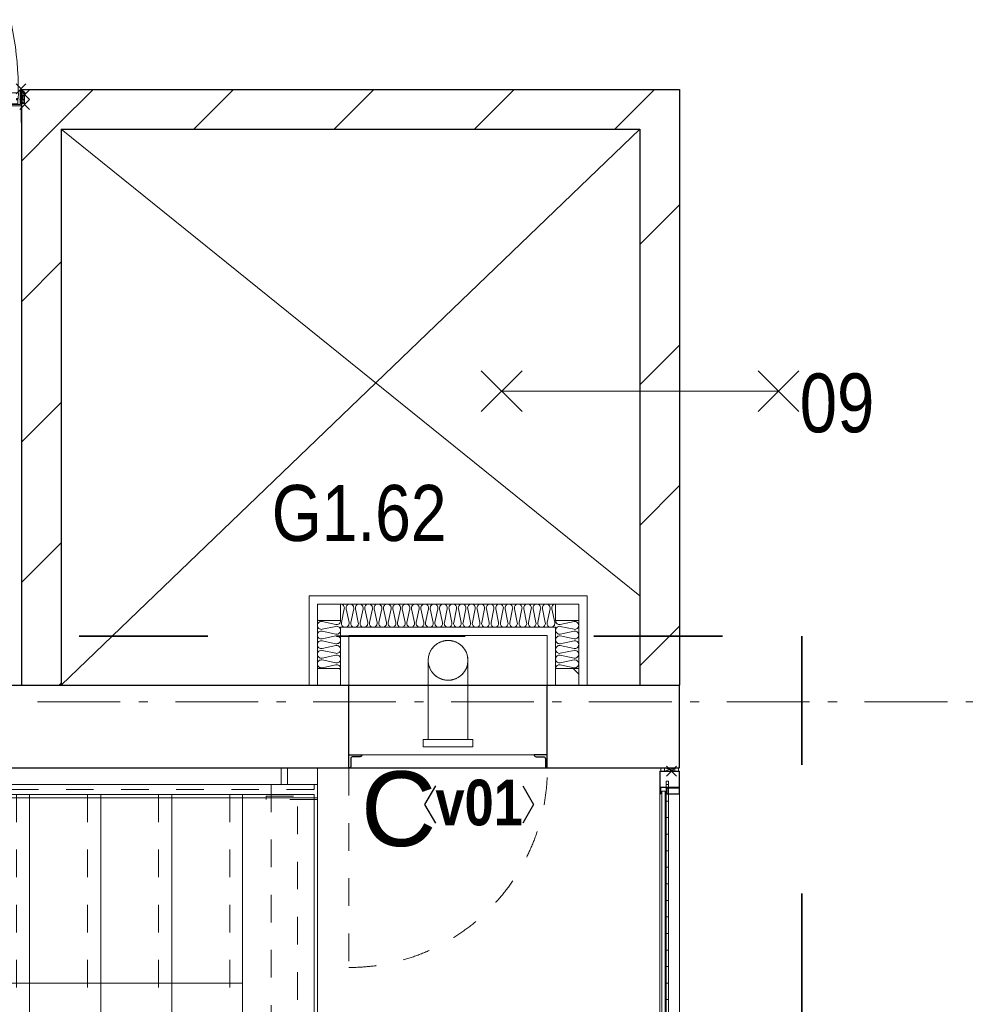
# Model space of a CAD drawing. Header units: millimetres. Extents: x 293454 to 524618, y 211738 to 307297.
# Tile 150 of 152: x 502523 to 505381, y 289379 to 292354. Entities that reach past the tile are written whole.
import ezdxf
from ezdxf.enums import TextEntityAlignment as Align

# ---------------------------------------------------------------- set-up
doc = ezdxf.new("R2010")
doc.units = ezdxf.units.MM
doc.header["$LTSCALE"] = 400
doc.header["$PDMODE"] = 3
doc.header["$PDSIZE"] = 15
for name, pattern in [('STYLE_01', [0.416641, 0.208282, -0.208359]), ('STYLE_02', [0.694427, 0.486069, -0.208359]), ('STYLE_06', [1.041641, 0.625, -0.208282, 0.069427, -0.138931]), ('STYLE_22', [1.944444, 0.972222, -0.972222])]:
    doc.linetypes.add(name, pattern=pattern)
for name, color, linetype, lineweight in [('BA-blusmiddelen', 7, 'Continuous', 15), ('BA-Brandveiligheid', 7, 'Continuous', 15), ('Fragmentaanduiding', 1, 'STYLE_22', 35), ('Kozijnmerken', 43, 'Continuous', 9), ('leuning', 43, 'Continuous', 5), ('Lijn-afbreek', 140, 'STYLE_06', 15), ('mat-afdichting', 9, 'Continuous', 5), ('mat-aluminium', 140, 'Continuous', 15), ('mat-beton (ihwg)', 5, 'Continuous', 25), ('mat-glas-vert', 5, 'Continuous', 15), ('mat-isolatie', 140, 'Continuous', 15), ('mat-kalkzandsteen', 5, 'Continuous', 25), ('MAT-kit', 140, 'Continuous', 5), ('mat-kunststof', 43, 'Continuous', 9), ('mat-multiplex-hor', 140, 'Continuous', 15), ('mat-scheidingswand-horizontaal', 5, 'Continuous', 25), ('mat-spuitwerk_marmo', 43, 'STYLE_02', 20), ('mat-staal', 5, 'Continuous', 25), ('None', 7, 'Continuous', 9), ('Ruimtenummers', 5, 'Continuous', 25)]:
    doc.layers.add(name, color=color, linetype=linetype, lineweight=lineweight)
doc.styles.add('Arial', font='arial.ttf', dxfattribs={"height": 211.666667})
doc.styles.add('Arial Narrow', font='ARIALN.TTF', dxfattribs={"height": 222.25})
doc.styles.add('Arial Narrow (bold)', font='ARIALNB.TTF', dxfattribs={"height": 172.861111})

# ---------------------------------------------------------------- blocks, each defined once
blk = doc.blocks.new('*U315')
at = {"layer": 'Lijn-afbreek', "color": 140, "linetype": 'STYLE_01', "lineweight": 15}
blk.add_line((40471.1, 34970), (40471.1, 33880), dxfattribs=at)
at = {"layer": 'Lijn-afbreek', "color": 140, "linetype": 'Continuous', "lineweight": 15}
for p, q in [((40511.1, 34970), (40511.1, 33880)), ((40751.1, 34970), (40511.1, 34970)), ((40751.1, 33880), (40511.1, 33880))]:
    blk.add_line(p, q, dxfattribs=at)
blk = doc.blocks.new('*U316')
at = {"layer": 'Lijn-afbreek', "color": 140, "linetype": 'STYLE_01', "lineweight": 15}
blk.add_line((40686.1, 34970), (40686.1, 33880), dxfattribs=at)
at = {"layer": 'Lijn-afbreek', "color": 140, "linetype": 'Continuous', "lineweight": 15}
for p, q in [((40726.1, 34970), (40726.1, 33880)), ((40966.1, 34970), (40726.1, 34970)), ((40966.1, 33880), (40726.1, 33880))]:
    blk.add_line(p, q, dxfattribs=at)
blk = doc.blocks.new('*U317')
at = {"layer": 'Lijn-afbreek', "color": 140, "linetype": 'STYLE_01', "lineweight": 15}
blk.add_line((40901.1, 34970), (40901.1, 33880), dxfattribs=at)
at = {"layer": 'Lijn-afbreek', "color": 140, "linetype": 'Continuous', "lineweight": 15}
for p, q in [((40941.1, 34970), (40941.1, 33880)), ((41181.1, 34970), (40941.1, 34970)), ((41181.1, 33880), (40941.1, 33880))]:
    blk.add_line(p, q, dxfattribs=at)
blk = doc.blocks.new('*U318')
at = {"layer": 'Lijn-afbreek', "color": 43, "linetype": 'STYLE_01', "lineweight": 9}
blk.add_line((41331.1, 34970), (41331.1, 33880), dxfattribs=at)
at = {"layer": 'Lijn-afbreek', "color": 43, "linetype": 'Continuous', "lineweight": 9}
for p, q in [((41586.1, 34970), (41345.7, 34970)), ((41370, 34970), (41370, 33880)), ((41586.1, 34970), (41586.1, 33880)), ((41586.1, 33880), (41345.7, 33880))]:
    blk.add_line(p, q, dxfattribs=at)
blk = doc.blocks.new('*U322')
at = {"layer": 'Lijn-afbreek', "color": 140, "linetype": 'STYLE_01', "lineweight": 15}
blk.add_line((41116.1, 34970), (41116.1, 33880), dxfattribs=at)
at = {"layer": 'Lijn-afbreek', "color": 140, "linetype": 'Continuous', "lineweight": 15}
for p, q in [((41156.1, 34970), (41156.1, 33880)), ((41396.1, 34970), (41156.1, 34970)), ((41396.1, 33880), (41156.1, 33880))]:
    blk.add_line(p, q, dxfattribs=at)
blk = doc.blocks.new('*U324')
at = {"layer": 'None', "color": 7}
for name in ['*U315', '*U316', '*U317', '*U322', '*U318']:
    blk.add_blockref(name, (0, 0), dxfattribs=at)
blk = doc.blocks.new('*U327')
at = {"layer": 'leuning', "color": 140, "linetype": 'Continuous', "lineweight": 15}
for points in [[(41486.1, 35050), (41486.1, 35000), (41506.1, 35000), (41506.1, 35050)], [(38526.1, 35000), (41596.1, 35000), (41596.1, 34960), (38526.1, 34960)]]:
    blk.add_lwpolyline(points, close=True, dxfattribs=at)
blk = doc.blocks.new('*U329')
at = {"layer": 'Lijn-afbreek', "color": 8, "linetype": 'Continuous', "lineweight": 5}
for q in [(38791.1, 34400), (39722.9, 34400)]:
    blk.add_line((41371.1, 34400), q, dxfattribs=at)
at = {"layer": 'Lijn-afbreek', "color": 43, "linetype": 'STYLE_01', "lineweight": 9}
for points in [[(38536.1, 35000), (41586.1, 35000), (41586.1, 34985), (38536.1, 34985)], [(41456.1, 35000), (41456.1, 33850), (41536.1, 33850), (41536.1, 35000)]]:
    blk.add_lwpolyline(points, close=True, dxfattribs=at)
at = {"layer": 'None', "color": 43, "linetype": 'Continuous', "lineweight": 9}
blk.add_line((41596.1, 33550), (41596.1, 35050), dxfattribs=at)
at = {"layer": 'None', "color": 43, "linetype": 'STYLE_01', "lineweight": 9}
blk.add_lwpolyline([(41440.9, 34955), (41440.9, 34965), (41596.1, 34965), (41596.1, 34955)], close=True, dxfattribs=at)
at = {"layer": 'leuning', "color": 7}
blk.add_blockref('*U327', (0, 0), dxfattribs=at)
at = {"layer": 'None', "color": 7}
blk.add_blockref('*U324', (0, 0), dxfattribs=at)
blk = doc.blocks.new('*X536')
at = {"layer": 'None', "lineweight": 5}
for p, q in [((42657.68, 35000), (42650.18, 35000)), ((42657.68, 34950), (42650.18, 34950)), ((42657.68, 34900), (42650.18, 34900)), ((42657.68, 34850), (42650.18, 34850)), ((42657.68, 34800), (42650.18, 34800)), ((42657.68, 34750), (42650.18, 34750)), ((42657.68, 34700), (42650.18, 34700)), ((42657.68, 34650), (42650.18, 34650)), ((42657.68, 34600), (42650.18, 34600)), ((42657.68, 34550), (42650.18, 34550)), ((42657.68, 34500), (42650.18, 34500)), ((42657.68, 34450), (42650.18, 34450)), ((42657.68, 34400), (42650.18, 34400)), ((42657.68, 34350), (42650.18, 34350)), ((42657.68, 34300), (42650.18, 34300)), ((42657.68, 34250), (42650.18, 34250)), ((42657.68, 34200), (42650.18, 34200)), ((42657.68, 34150), (42650.18, 34150)), ((42657.68, 34100), (42650.18, 34100)), ((42657.68, 34050), (42650.18, 34050)), ((42657.68, 34000), (42650.18, 34000)), ((42657.68, 33950), (42650.18, 33950)), ((42657.68, 33900), (42650.18, 33900)), ((42657.68, 33850), (42650.18, 33850)), ((42657.68, 33800), (42650.18, 33800)), ((42657.68, 33750), (42650.18, 33750)), ((42657.68, 33700), (42650.18, 33700)), ((42657.68, 33650), (42650.18, 33650)), ((42657.68, 33600), (42650.18, 33600)), ((42657.68, 33550), (42650.18, 33550)), ((42657.68, 33500), (42650.18, 33500)), ((42657.68, 33450), (42650.18, 33450))]:
    blk.add_line(p, q, dxfattribs=at)
blk = doc.blocks.new('*U537')
at = {"layer": 'mat-kunststof', "lineweight": 9}
blk.add_lwpolyline([(42676.2, 35050.3), (42676.2, 35040.3), (42645.6, 35040.3), (42645.6, 35050.3)], close=True, dxfattribs=at)
at = {"layer": 'None', "lineweight": 9}
blk.add_lwpolyline([(42676.2, 35050.3), (42645.6, 35040.3), (42645.6, 35050.3), (42676.2, 35040.3)], dxfattribs=at)
blk = doc.blocks.new('*U538')
at = {"layer": 'MAT-kit', "color": 9, "linetype": 'Continuous', "lineweight": 5}
for points in [[(42633.4, 35050.3), (42635.3, 35045), (42633.4, 35040.3), (42639.5, 35040.3), (42645.6, 35040.3), (42645.6, 35045.3), (42645.6, 35050.3), (42639.5, 35050.3), (42633.4, 35050.3)], [(42688.4, 35050.3), (42686.5, 35045), (42688.4, 35040.3), (42682.3, 35040.3), (42676.2, 35040.3), (42676.2, 35045.3), (42676.2, 35050.3), (42682.3, 35050.3), (42688.4, 35050.3)]]:
    blk.add_open_spline(points, degree=2, knots=[0, 0, 0, 0.229184, 0.229184, 0.5027, 0.5027, 0.726485, 0.726485, 1, 1, 1], dxfattribs=at)
at = {"layer": 'None', "color": 7}
blk.add_blockref('*U537', (0, 0), dxfattribs=at)
blk = doc.blocks.new('jan404.129')
at = {"layer": 'None', "lineweight": 15, "flags": 128}
for points in [[(-10, 14.85), (-10, -24.79), (10, -24.79), (10, 14.85)], [(8.5, 13.35), (8.5, -23.29), (-8.5, -23.29), (-8.5, 13.35)]]:
    blk.add_lwpolyline(points, close=True, dxfattribs=at)
blk = doc.blocks.new('*U539')
at = {"layer": 'None', "color": 7, "linetype": 'Continuous', "lineweight": 15}
for p, q in [((42632.6, 35040.3), (42689.6, 35040.3)), ((42631.1, 34972.4), (42631.1, 35038.8)), ((42632.6, 35038.8), (42689.6, 35038.8)), ((42632.6, 34990.9), (42632.6, 35038.8)), ((42689.6, 35038.8), (42689.6, 34992.4)), ((42691.1, 35038.8), (42691.1, 34992.4)), ((42632.6, 34972.4), (42632.6, 34990.9)), ((42689.6, 34992.4), (42634.1, 34992.4)), ((42689.6, 34990.9), (42634.1, 34990.9)), ((42634.1, 34990.9), (42634.1, 34972.4))]:
    blk.add_line(p, q, dxfattribs=at)
for centre, start, end in [((42632.6, 35038.8), 90, 180), ((42689.6, 35038.8), 0, 90), ((42634.1, 34990.9), 90, 180), ((42689.6, 34992.4), 270, 0), ((42632.6, 34972.4), 180, 270), ((42632.6, 34972.4), 270, 0)]:
    blk.add_arc(centre, 1.5, start, end, dxfattribs=at)
at = {"layer": 'None', "linetype": 'Continuous', "lineweight": 5}
blk.add_point((42666.1, 35040.3), dxfattribs=at)
at = {"layer": 'mat-staal', "color": 7, "rotation": 270}
blk.add_blockref('jan404.129', (42676.2, 34980.3), dxfattribs=at)
blk = doc.blocks.new('*U540')
at = {"layer": 'None', "color": 7, "linetype": 'Continuous', "lineweight": 15}
for p, q in [((42688.3, 32422.6), (42688.1, 32421.8)), ((42688.1, 32402.3), (42688.1, 32421.8)), ((42688.9, 32423.1), (42688.3, 32422.6)), ((42689.6, 32423.3), (42688.9, 32423.1)), ((42689.6, 32423.3), (42690.4, 32423.1)), ((42689.6, 32421.8), (42689.6, 32402.3)), ((42690.4, 32423.1), (42690.9, 32422.6)), ((42690.9, 32422.6), (42691.1, 32421.8)), ((42691.1, 32421.8), (42691.1, 32390.5)), ((42631.3, 32399.6), (42631.1, 32398.8)), ((42631.1, 32390.5), (42631.1, 32398.8)), ((42631.9, 32400.1), (42631.3, 32399.6)), ((42632.6, 32400.3), (42631.9, 32400.1)), ((42632.6, 32400.3), (42638.1, 32400.3)), ((42632.6, 32398.8), (42638.1, 32398.8)), ((42632.6, 32390.5), (42632.6, 32398.8)), ((42638.3, 32409.6), (42638.1, 32408.8)), ((42638.1, 32400.3), (42638.1, 32408.8)), ((42638.1, 32398.8), (42638.9, 32399)), ((42638.9, 32410.1), (42638.3, 32409.6)), ((42639.6, 32410.3), (42638.9, 32410.1)), ((42638.9, 32399), (42639.4, 32399.6)), ((42639.4, 32399.6), (42639.6, 32400.3)), ((42639.6, 32410.3), (42672.2, 32410.3)), ((42639.6, 32400.3), (42639.6, 32408.8)), ((42639.6, 32408.8), (42672.2, 32408.8)), ((42672.2, 32410.3), (42682.6, 32410.3)), ((42672.2, 32408.8), (42682.6, 32408.8)), ((42682.6, 32410.3), (42683.4, 32410.1)), ((42682.6, 32408.8), (42682.6, 32402.3)), ((42682.7, 32401.4), (42682.6, 32402.3)), ((42683.1, 32400.6), (42682.7, 32401.4)), ((42683.6, 32399.9), (42683.1, 32400.6)), ((42683.4, 32410.1), (42683.9, 32409.6)), ((42684.4, 32399.3), (42683.6, 32399.9)), ((42683.9, 32409.6), (42684.1, 32408.8)), ((42684.1, 32408.8), (42684.1, 32402.3)), ((42684.1, 32402.3), (42684.2, 32401.8)), ((42684.2, 32401.8), (42684.4, 32401.3)), ((42684.4, 32401.3), (42684.7, 32400.9)), ((42685.2, 32399), (42684.4, 32399.3)), ((42684.7, 32400.9), (42685.1, 32400.6)), ((42685.1, 32400.6), (42685.6, 32400.4)), ((42686.1, 32398.8), (42685.2, 32399)), ((42685.6, 32400.4), (42686.1, 32400.3)), ((42686.1, 32400.3), (42686.6, 32400.4)), ((42686.1, 32398.8), (42687, 32399)), ((42686.6, 32400.4), (42687.1, 32400.6)), ((42687, 32399), (42687.9, 32399.3)), ((42687.1, 32400.6), (42687.5, 32400.9)), ((42687.5, 32400.9), (42687.8, 32401.3)), ((42687.8, 32401.3), (42688, 32401.8)), ((42687.9, 32399.3), (42688.6, 32399.9)), ((42688, 32401.8), (42688.1, 32402.3)), ((42688.6, 32399.9), (42689.1, 32400.6)), ((42689.1, 32400.6), (42689.5, 32401.4)), ((42689.5, 32401.4), (42689.6, 32402.3)), ((42689.6, 32402.3), (42689.6, 32390.5)), ((42631.1, 32361.8), (42631.1, 32390.5)), ((42632.6, 32361.8), (42632.6, 32390.5)), ((42689.6, 32390.5), (42689.6, 32361.8)), ((42691.1, 32390.5), (42691.1, 32361.8)), ((42631.1, 32361.8), (42631.3, 32361.1)), ((42631.3, 32361.1), (42631.9, 32360.5)), ((42631.9, 32360.5), (42632.6, 32360.3)), ((42672.2, 32361.8), (42632.6, 32361.8)), ((42672.2, 32360.3), (42632.6, 32360.3)), ((42689.6, 32361.8), (42672.2, 32361.8)), ((42689.6, 32360.3), (42672.2, 32360.3)), ((42689.6, 32360.3), (42690.4, 32360.5)), ((42690.4, 32360.5), (42690.9, 32361.1)), ((42690.9, 32361.1), (42691.1, 32361.8))]:
    blk.add_line(p, q, dxfattribs=at)
blk = doc.blocks.new('*U541')
at = {"layer": 'None', "linetype": 'Continuous', "lineweight": 5}
blk.add_point((42691.1, 32388.3), dxfattribs=at)
at = {"layer": 'None', "color": 7}
blk.add_blockref('*U540', (0, 0), dxfattribs=at)
blk = doc.blocks.new('*U542')
at = {"layer": 'None', "color": 7, "linetype": 'Continuous', "lineweight": 15}
for p, q in [((42631.1, 32406.8), (42631.1, 32490.3)), ((42631.3, 32489.6), (42631.1, 32488.8)), ((42631.1, 32470.3), (42631.1, 32488.8)), ((42631.9, 32490.1), (42631.3, 32489.6)), ((42632.6, 32490.3), (42631.9, 32490.1)), ((42633.4, 32490.1), (42632.6, 32490.3)), ((42632.6, 32426.3), (42632.6, 32490.3)), ((42632.6, 32470.3), (42632.6, 32488.8)), ((42633.9, 32489.6), (42633.4, 32490.1)), ((42634.1, 32488.8), (42633.9, 32489.6)), ((42634.1, 32488.8), (42634.1, 32470.3)), ((42691.1, 32488.8), (42691.1, 32429.8)), ((42632.6, 32470.3), (42632.8, 32469.6)), ((42632.8, 32469.6), (42633.4, 32469)), ((42633.4, 32469), (42634.1, 32468.8)), ((42634.1, 32470.3), (42652.3, 32470.3)), ((42634.1, 32468.8), (42652.3, 32468.8)), ((42652.3, 32470.3), (42689.6, 32470.3)), ((42652.3, 32468.8), (42689.6, 32468.8)), ((42689.6, 32470.3), (42690.4, 32470.1)), ((42689.6, 32468.8), (42689.6, 32429.8)), ((42690.4, 32470.1), (42690.9, 32469.6)), ((42690.9, 32469.6), (42691.1, 32468.8)), ((42632.7, 32427.3), (42632.6, 32426.3)), ((42632.6, 32426.3), (42632.6, 32406.8)), ((42633.1, 32428.1), (42632.7, 32427.3)), ((42633.6, 32428.8), (42633.1, 32428.1)), ((42634.4, 32429.4), (42633.6, 32428.8)), ((42634.2, 32426.9), (42634.1, 32426.3)), ((42634.1, 32426.3), (42634.1, 32406.8)), ((42634.4, 32427.3), (42634.2, 32426.9)), ((42635.2, 32429.7), (42634.4, 32429.4)), ((42634.7, 32427.8), (42634.4, 32427.3)), ((42635.1, 32428.1), (42634.7, 32427.8)), ((42635.6, 32428.3), (42635.1, 32428.1)), ((42636.1, 32429.8), (42635.2, 32429.7)), ((42636.1, 32428.3), (42635.6, 32428.3)), ((42636.1, 32429.8), (42637, 32429.7)), ((42636.6, 32428.3), (42636.1, 32428.3)), ((42637.1, 32428.1), (42636.6, 32428.3)), ((42637, 32429.7), (42637.9, 32429.4)), ((42637.5, 32427.8), (42637.1, 32428.1)), ((42637.8, 32427.3), (42637.5, 32427.8)), ((42638, 32426.9), (42637.8, 32427.3)), ((42637.9, 32429.4), (42638.6, 32428.8)), ((42638.1, 32426.3), (42638, 32426.9)), ((42638.1, 32419.8), (42638.1, 32426.3)), ((42638.6, 32428.8), (42639.1, 32428.1)), ((42639.1, 32428.1), (42639.5, 32427.3)), ((42639.5, 32427.3), (42639.6, 32426.3)), ((42639.6, 32419.8), (42639.6, 32426.3)), ((42682.8, 32429.1), (42682.6, 32428.3)), ((42682.6, 32428.3), (42682.6, 32419.8)), ((42683.4, 32429.6), (42682.8, 32429.1)), ((42684.1, 32429.8), (42683.4, 32429.6)), ((42689.6, 32429.8), (42684.1, 32429.8)), ((42684.1, 32428.3), (42684.1, 32419.8)), ((42689.6, 32428.3), (42684.1, 32428.3)), ((42689.6, 32428.3), (42690.4, 32428.5)), ((42690.4, 32428.5), (42690.9, 32429.1)), ((42690.9, 32429.1), (42691.1, 32429.8)), ((42631.3, 32406.1), (42631.1, 32406.8)), ((42631.9, 32405.5), (42631.3, 32406.1)), ((42632.6, 32405.3), (42631.9, 32405.5)), ((42632.6, 32405.3), (42633.4, 32405.5)), ((42633.4, 32405.5), (42633.9, 32406.1)), ((42633.9, 32406.1), (42634.1, 32406.8)), ((42638.1, 32419.8), (42638.3, 32419.1)), ((42638.3, 32419.1), (42638.9, 32418.5)), ((42638.9, 32418.5), (42639.6, 32418.3)), ((42652.3, 32419.8), (42639.6, 32419.8)), ((42652.3, 32418.3), (42639.6, 32418.3)), ((42682.6, 32419.8), (42652.3, 32419.8)), ((42682.6, 32418.3), (42652.3, 32418.3)), ((42682.6, 32418.3), (42683.4, 32418.5)), ((42683.4, 32418.5), (42683.9, 32419.1)), ((42683.9, 32419.1), (42684.1, 32419.8))]:
    blk.add_line(p, q, dxfattribs=at)
at = {"layer": 'mat-staal', "color": 7, "rotation": 270}
blk.add_blockref('jan404.129', (42676.3, 32480.3), dxfattribs=at)
blk = doc.blocks.new('*U543')
at = {"layer": 'None'}
blk.add_blockref('*U542', (0, 0), dxfattribs=at)
blk = doc.blocks.new('*U544')
at = {"layer": 'mat-kunststof', "lineweight": 9}
blk.add_lwpolyline([(42676.2, 32350.3), (42676.2, 32360.3), (42645.6, 32360.3), (42645.6, 32350.3)], close=True, dxfattribs=at)
at = {"layer": 'None', "lineweight": 9}
blk.add_lwpolyline([(42676.2, 32350.3), (42645.6, 32360.3), (42645.6, 32350.3), (42676.2, 32360.3)], dxfattribs=at)
blk = doc.blocks.new('*U545')
at = {"layer": 'MAT-kit', "color": 9, "linetype": 'Continuous', "lineweight": 5}
for points in [[(42633.4, 32350.3), (42635.3, 32355.7), (42633.4, 32360.3), (42639.5, 32360.3), (42645.6, 32360.3), (42645.6, 32355.3), (42645.6, 32350.3), (42639.5, 32350.3), (42633.4, 32350.3)], [(42688.4, 32350.3), (42686.5, 32355.7), (42688.4, 32360.3), (42682.3, 32360.3), (42676.2, 32360.3), (42676.2, 32355.3), (42676.2, 32350.3), (42682.3, 32350.3), (42688.4, 32350.3)]]:
    blk.add_open_spline(points, degree=2, knots=[0, 0, 0, 0.229184, 0.229184, 0.5027, 0.5027, 0.726485, 0.726485, 1, 1, 1], dxfattribs=at)
at = {"layer": 'None', "color": 7}
blk.add_blockref('*U544', (0, 0), dxfattribs=at)
blk = doc.blocks.new('*U546')
at = {"layer": 'None', "color": 7, "linetype": 'Continuous', "lineweight": 15}
for p, q in [((42631.3, 33434.6), (42631.1, 33433.8)), ((42631.1, 33433.8), (42631.1, 33405.2)), ((42631.9, 33435.1), (42631.3, 33434.6)), ((42632.6, 33435.3), (42631.9, 33435.1)), ((42632.6, 33435.3), (42633.4, 33435.1)), ((42632.6, 33435.3), (42632.6, 33405.2)), ((42632.6, 33433.8), (42632.6, 33415.3)), ((42633.4, 33435.1), (42633.9, 33434.6)), ((42633.9, 33434.6), (42634.1, 33433.8)), ((42634.1, 33415.3), (42634.1, 33433.8)), ((42631.1, 33405.2), (42631.1, 33391.3)), ((42632.8, 33414.6), (42632.6, 33415.3)), ((42632.6, 33405.2), (42632.6, 33391.3)), ((42633.4, 33414), (42632.8, 33414.6)), ((42634.1, 33413.8), (42633.4, 33414)), ((42672.2, 33415.3), (42634.1, 33415.3)), ((42672.2, 33413.8), (42634.1, 33413.8)), ((42689.6, 33415.3), (42672.2, 33415.3)), ((42689.6, 33413.8), (42672.2, 33413.8)), ((42689.6, 33415.3), (42690.4, 33415.1)), ((42689.6, 33405.2), (42689.6, 33413.8)), ((42689.6, 33387.8), (42689.6, 33405.2)), ((42690.4, 33415.1), (42690.9, 33414.6)), ((42690.9, 33414.6), (42691.1, 33413.8)), ((42691.1, 33405.2), (42690.9, 33414.6)), ((42691.1, 33368.3), (42691.1, 33405.2)), ((42631.3, 33390.6), (42631.1, 33391.3)), ((42631.3, 33386.1), (42631.1, 33385.3)), ((42631.1, 33385.3), (42631.1, 33310.3)), ((42631.9, 33390), (42631.3, 33390.6)), ((42631.9, 33386.6), (42631.3, 33386.1)), ((42632.6, 33389.8), (42631.9, 33390)), ((42632.6, 33386.8), (42631.9, 33386.6)), ((42632.6, 33391.3), (42638.1, 33391.3)), ((42632.6, 33389.8), (42638.1, 33389.8)), ((42632.6, 33386.8), (42633.4, 33386.6)), ((42632.6, 33365.8), (42632.6, 33385.3)), ((42633.4, 33386.6), (42633.9, 33386.1)), ((42633.9, 33386.1), (42634.1, 33385.3)), ((42634.1, 33365.8), (42634.1, 33385.3)), ((42638.1, 33391.3), (42638.9, 33391.1)), ((42638.1, 33389.8), (42638.1, 33381.3)), ((42638.3, 33380.6), (42638.1, 33381.3)), ((42638.9, 33380), (42638.3, 33380.6)), ((42638.3, 33373.1), (42638.9, 33373.6)), ((42638.9, 33391.1), (42639.4, 33390.6)), ((42639.6, 33379.8), (42638.9, 33380)), ((42638.9, 33373.6), (42639.6, 33373.8)), ((42639.4, 33390.6), (42639.6, 33389.8)), ((42639.6, 33389.8), (42639.6, 33381.3)), ((42639.6, 33381.3), (42672.2, 33381.3)), ((42639.6, 33379.8), (42672.2, 33379.8)), ((42652.3, 33373.8), (42639.6, 33373.8)), ((42682.6, 33373.8), (42652.3, 33373.8)), ((42672.2, 33381.3), (42682.6, 33381.3)), ((42672.2, 33379.8), (42682.6, 33379.8)), ((42682.7, 33388.8), (42682.6, 33387.8)), ((42682.6, 33381.3), (42682.6, 33387.8)), ((42682.6, 33379.8), (42683.4, 33380)), ((42682.6, 33373.8), (42683.4, 33373.6)), ((42683.1, 33389.6), (42682.7, 33388.8)), ((42683.6, 33390.3), (42683.1, 33389.6)), ((42683.4, 33380), (42683.9, 33380.6)), ((42683.4, 33373.6), (42683.9, 33373.1)), ((42684.4, 33390.9), (42683.6, 33390.3)), ((42683.9, 33380.6), (42684.1, 33381.3)), ((42684.1, 33387.8), (42684.2, 33388.4)), ((42684.1, 33381.3), (42684.1, 33387.8)), ((42684.2, 33388.4), (42684.4, 33388.8)), ((42685.2, 33391.2), (42684.4, 33390.9)), ((42684.4, 33388.8), (42684.7, 33389.3)), ((42684.7, 33389.3), (42685.1, 33389.6)), ((42685.1, 33389.6), (42685.6, 33389.8)), ((42686.1, 33391.3), (42685.2, 33391.2)), ((42685.6, 33389.8), (42686.1, 33389.8)), ((42686.1, 33391.3), (42687, 33391.2)), ((42686.1, 33389.8), (42686.6, 33389.8)), ((42686.6, 33389.8), (42687.1, 33389.6)), ((42687, 33391.2), (42687.9, 33390.9)), ((42687.1, 33389.6), (42687.5, 33389.3)), ((42687.5, 33389.3), (42687.8, 33388.8)), ((42687.8, 33388.8), (42688, 33388.4)), ((42687.9, 33390.9), (42688.6, 33390.3)), ((42688, 33388.4), (42688.1, 33387.8)), ((42688.1, 33387.8), (42688.1, 33368.3)), ((42688.6, 33390.3), (42689.1, 33389.6)), ((42689.1, 33389.6), (42689.5, 33388.8)), ((42689.5, 33388.8), (42689.6, 33387.8)), ((42689.6, 33368.3), (42689.6, 33387.8)), ((42632.7, 33364.9), (42632.6, 33365.8)), ((42632.6, 33365.8), (42632.6, 33310.3)), ((42633.1, 33364.1), (42632.7, 33364.9)), ((42633.6, 33363.4), (42633.1, 33364.1)), ((42634.4, 33362.8), (42633.6, 33363.4)), ((42634.2, 33365.3), (42634.1, 33365.8)), ((42634.4, 33364.8), (42634.2, 33365.3)), ((42634.7, 33364.4), (42634.4, 33364.8)), ((42635.2, 33362.5), (42634.4, 33362.8)), ((42635.1, 33364.1), (42634.7, 33364.4)), ((42635.6, 33363.9), (42635.1, 33364.1)), ((42636.1, 33362.3), (42635.2, 33362.5)), ((42636.1, 33363.8), (42635.6, 33363.9)), ((42636.6, 33363.9), (42636.1, 33363.8)), ((42636.1, 33362.3), (42637, 33362.5)), ((42637.1, 33364.1), (42636.6, 33363.9)), ((42637, 33362.5), (42637.9, 33362.8)), ((42637.5, 33364.4), (42637.1, 33364.1)), ((42637.8, 33364.8), (42637.5, 33364.4)), ((42638, 33365.3), (42637.8, 33364.8)), ((42637.9, 33362.8), (42638.6, 33363.4)), ((42638.1, 33365.8), (42638, 33365.3)), ((42638.1, 33372.3), (42638.3, 33373.1)), ((42638.1, 33372.3), (42638.1, 33365.8)), ((42638.6, 33363.4), (42639.1, 33364.1)), ((42639.1, 33364.1), (42639.5, 33364.9)), ((42639.5, 33364.9), (42639.6, 33365.8)), ((42639.6, 33372.3), (42639.6, 33365.8)), ((42652.3, 33372.3), (42639.6, 33372.3)), ((42682.6, 33372.3), (42652.3, 33372.3)), ((42682.6, 33363.8), (42682.6, 33372.3)), ((42682.8, 33363.1), (42682.6, 33363.8)), ((42683.4, 33362.5), (42682.8, 33363.1)), ((42684.1, 33362.3), (42683.4, 33362.5)), ((42683.9, 33373.1), (42684.1, 33372.3)), ((42684.1, 33363.8), (42684.1, 33372.3)), ((42689.6, 33363.8), (42684.1, 33363.8)), ((42689.6, 33362.3), (42684.1, 33362.3)), ((42688.3, 33367.6), (42688.1, 33368.3)), ((42688.9, 33367), (42688.3, 33367.6)), ((42689.6, 33366.8), (42688.9, 33367)), ((42689.6, 33366.8), (42690.4, 33367)), ((42689.6, 33363.8), (42690.4, 33363.6)), ((42689.6, 33311.8), (42689.6, 33362.3)), ((42690.4, 33367), (42690.9, 33367.6)), ((42690.4, 33363.6), (42690.9, 33363.1)), ((42690.9, 33367.6), (42691.1, 33368.3)), ((42690.9, 33363.1), (42691.1, 33362.3)), ((42691.1, 33311.8), (42691.1, 33362.3)), ((42631.1, 33330.3), (42631.1, 33311.8)), ((42632.6, 33330.3), (42632.8, 33331.1)), ((42632.6, 33330.3), (42632.6, 33311.8)), ((42632.8, 33331.1), (42633.4, 33331.7)), ((42633.4, 33331.7), (42634.1, 33331.8)), ((42634.1, 33331.8), (42652.3, 33331.8)), ((42634.1, 33311.8), (42634.1, 33330.3)), ((42634.1, 33330.3), (42652.3, 33330.3)), ((42652.3, 33331.8), (42689.6, 33331.8)), ((42652.3, 33330.3), (42689.6, 33330.3)), ((42689.6, 33330.3), (42690.4, 33330.5)), ((42690.4, 33330.5), (42690.9, 33331.1)), ((42690.9, 33331.1), (42691.1, 33331.8)), ((42631.3, 33311.1), (42631.1, 33311.8)), ((42631.9, 33310.5), (42631.3, 33311.1)), ((42632.6, 33310.3), (42631.9, 33310.5)), ((42633.4, 33310.5), (42632.6, 33310.3)), ((42633.9, 33311.1), (42633.4, 33310.5)), ((42634.1, 33311.8), (42633.9, 33311.1))]:
    blk.add_line(p, q, dxfattribs=at)
at = {"layer": 'None', "linetype": 'Continuous', "lineweight": 5}
blk.add_point((42691.1, 33407.3), dxfattribs=at)
at = {"layer": 'mat-staal', "color": 7, "xscale": -1, "rotation": 270}
for p in [(42676.2, 33425.3), (42676.3, 33320.3)]:
    blk.add_blockref('jan404.129', p, dxfattribs=at)
blk = doc.blocks.new('*U547')
at = {"layer": 'mat-glas-vert', "color": 140, "lineweight": 15}
for points in [[(42657.7, 33440.8), (42657.7, 35010.4), (42650.2, 35010.4), (42650.2, 33440.8)], [(42647.7, 33423.8), (42647.7, 34980.3), (42637.7, 34980.3), (42637.7, 33423.8)], [(42647.7, 32480.3), (42647.7, 33322.4), (42637.7, 33322.4), (42637.7, 32480.3)]]:
    blk.add_lwpolyline(points, close=True, dxfattribs=at)
at = {"layer": 'None', "color": 43, "linetype": 'Continuous', "lineweight": 9}
blk.add_line((42632.6, 32410.3), (41655.7, 32410.3), dxfattribs=at)
at = {"layer": 'None', "lineweight": 9}
blk.add_lwpolyline([(42691.1, 35040.3), (42631.1, 35040.3), (42631.1, 32360.3), (42691.1, 32360.3)], close=True, dxfattribs=at)
at = {"layer": 'None', "color": 43, "linetype": 'Continuous', "lineweight": 9}
blk.add_arc((42631.9, 32410.5), 976.3, 89.9541, 180.0123, dxfattribs=at)
at = {"layer": 'mat-glas-vert', "color": 140}
blk.add_blockref('*X536', (0, 0), dxfattribs=at)
at = {"layer": 'mat-staal', "color": 7}
for name in ['*U538', '*U545']:
    blk.add_blockref(name, (0, 0), dxfattribs=at)
at = {"layer": 'None', "color": 7}
for name in ['*U539', '*U546', '*U543', '*U541']:
    blk.add_blockref(name, (0, 0), dxfattribs=at)
blk = doc.blocks.new('*U548')
at = {"layer": 'None', "color": 7}
blk.add_blockref('*U547', (0, 0), dxfattribs=at)
blk = doc.blocks.new('*X1116')
at = {"layer": 'None', "lineweight": 9}
for p, q in [((40701.1, 36882.7), (40809.7, 36991.3)), ((40701.1, 36458.4), (40821.1, 36578.4)), ((40701.1, 36034.2), (40821.1, 36154.2)), ((40701.1, 35609.9), (40821.1, 35729.9)), ((40815.4, 35300), (40821.1, 35305.6))]:
    blk.add_line(p, q, dxfattribs=at)
blk = doc.blocks.new('*X1117')
at = {"layer": 'None', "lineweight": 9}
blk.add_line((40800, 37098.9), (40800, 37100), dxfattribs=at)
blk = doc.blocks.new('*X1119')
at = {"layer": 'None', "lineweight": 9}
for p, q in [((40809.7, 36991.3), (40918.4, 37100)), ((41222.6, 36980), (41342.6, 37100)), ((41646.9, 36980), (41766.9, 37100)), ((42071.2, 36980), (42191.2, 37100)), ((42495.4, 36980), (42615.4, 37100))]:
    blk.add_line(p, q, dxfattribs=at)
blk = doc.blocks.new('*X1120')
at = {"layer": 'None', "lineweight": 9}
for p, q in [((42571.1, 36631.4), (42691.1, 36751.4)), ((42571.1, 36207.1), (42691.1, 36327.1)), ((42571.1, 35782.8), (42691.1, 35902.8)), ((42571.1, 35358.6), (42691.1, 35478.6))]:
    blk.add_line(p, q, dxfattribs=at)
blk = doc.blocks.new('*U1121')
at = {"layer": 'mat-kalkzandsteen', "color": 8, "lineweight": 5}
for p, q in [((40821.1, 36980), (42571.1, 35570)), ((42571.1, 36980), (40821.1, 35300))]:
    blk.add_line(p, q, dxfattribs=at)
blk = doc.blocks.new('060min X')
at = {"layer": 'BA-Brandveiligheid', "color": 7, "linetype": 'Continuous', "lineweight": 15}
for p, q in [((-480.2, 61.7), (-356.7, -61.7)), ((-480.2, -61.7), (-356.7, 61.7)), ((480.2, 61.7), (356.7, -61.7)), ((480.2, -61.7), (356.7, 61.7)), ((-418.5, 0), (418.5, 0))]:
    blk.add_line(p, q, dxfattribs=at)
at = {"layer": 'BA-Brandveiligheid', "color": 43, "insert": (-709.2, 124.2), "char_height": 177.8, "attachment_point": 1, "style": 'Arial Narrow'}
blk.add_mtext('60', dxfattribs=at)
blk = doc.blocks.new('*U1349')
at = {"layer": 'None', "color": 43, "linetype": 'Continuous', "lineweight": 9}
for p, q in [((39747.1, 37057.5), (39757.1, 37091.3)), ((39747.1, 37091.3), (39757.1, 37057.5))]:
    blk.add_line(p, q, dxfattribs=at)
blk.add_lwpolyline([(39747.1, 37091.3), (39757.1, 37091.3), (39757.1, 37057.5), (39747.1, 37057.5)], close=True, dxfattribs=at)
blk = doc.blocks.new('*X1350')
at = {"layer": 'None', "lineweight": 25}
blk.add_line((39757.1, 37070.1), (39761.1, 37074.1), dxfattribs=at)
blk = doc.blocks.new('*U1351')
at = {"layer": 'None', "color": 43, "linetype": 'Continuous', "lineweight": 9}
for p, q in [((40711.1, 37057.5), (40701.1, 37092.3)), ((40711.1, 37092.3), (40701.1, 37057.5))]:
    blk.add_line(p, q, dxfattribs=at)
blk.add_lwpolyline([(40701.1, 37092.3), (40711.1, 37092.3), (40711.1, 37057.5), (40701.1, 37057.5)], close=True, dxfattribs=at)
blk = doc.blocks.new('*U1352')
at = {"layer": 'mat-afdichting', "lineweight": 5}
for points in [[(39782.1, 37053.9), (39770.1, 37053.9), (39770.1, 37056.1), (39782.1, 37056.1)], [(40676.1, 37053.9), (40688.1, 37053.9), (40688.1, 37056.1), (40676.1, 37056.1)]]:
    blk.add_lwpolyline(points, close=True, dxfattribs=at)
at = {"layer": 'mat-aluminium', "lineweight": 15}
blk.add_lwpolyline([(40697.1, 37070.4), (40701.1, 37070.4), (40701.1, 37085.4), (40697.1, 37085.4)], close=True, dxfattribs=at)
at = {"layer": 'mat-multiplex-hor', "lineweight": 15, "flags": 128}
for points in [[(40685.1, 37071.4), (40691.1, 37071.4), (40692, 37089.9), (39766.1, 37089.9), (39767.3, 37071.4), (39774.8, 37071.4)], [(39774.8, 37068.4), (39767.5, 37068.4), (39768.3, 37056.1), (39796.2, 37056.1), (39796.2, 37049.9), (40668.1, 37049.9), (40668.1, 37056.1), (40690.3, 37056.1), (40690.9, 37068.4), (40685.1, 37068.4)]]:
    blk.add_lwpolyline(points, dxfattribs=at)
at = {"layer": 'mat-spuitwerk_marmo', "lineweight": 20}
blk.add_circle((39769.1, 37102.2), 4, dxfattribs=at)
at = {"layer": 'mat-staal', "lineweight": 5, "flags": 128}
for points in [[(39762.1, 37049.9, -0.414214), (39757.1, 37054.9), (39757.1, 37098.3), (39757.1, 37100), (39761.1, 37100), (39761.1, 37098.3), (39761.1, 37054.9), (39761.1, 37054.9, 0.414214), (39762.1, 37053.9), (39787.1, 37053.9), (39787.1, 37049.9)], [(40696.1, 37049.9, 0.414214), (40701.1, 37054.9), (40701.1, 37098.3), (40701.1, 37100), (40697.1, 37100), (40697.1, 37098.3), (40697.1, 37054.9), (40697.1, 37054.9, -0.414214), (40696.1, 37053.9), (40671.1, 37053.9), (40671.1, 37049.9)]]:
    blk.add_lwpolyline(points, format="xyb", close=True, dxfattribs=at)
at = {"layer": 'None', "color": 43, "linetype": 'Continuous', "lineweight": 9}
blk.add_line((39769.1, 37102.2), (39769.1, 38024.8), dxfattribs=at)
for points in [[(39763.6, 37056.2), (39761.1, 37056.2), (39761.1, 37103.3), (39763.6, 37103.3)], [(39774.1, 37099.7), (39776, 37098.1), (39768.6, 37089.7), (39770.3, 37056.7), (39767.9, 37056.6), (39766.1, 37090.5)]]:
    blk.add_lwpolyline(points, close=True, dxfattribs=at)
at = {"layer": 'None', "color": 92, "linetype": 'Continuous', "lineweight": 25, "flags": 128}
for points in [[(39772.2, 37071.1), (39767.2, 37071.1), (39767.2, 37069.1)], [(39767.2, 37069.1), (39772.2, 37069.1)], [(40691, 37071.1), (40686, 37071.1), (40686, 37069.1)], [(40686, 37069.1), (40691, 37069.1)]]:
    blk.add_lwpolyline(points, dxfattribs=at)
at = {"layer": 'None', "color": 140, "linetype": 'Continuous', "lineweight": 15}
blk.add_circle((39769.1, 37102.2), 8, dxfattribs=at)
at = {"layer": 'None', "color": 43, "linetype": 'Continuous', "lineweight": 9}
blk.add_arc((39769.1, 37102.2), 922.6, 359.2903, 90, dxfattribs=at)
at = {"layer": 'None', "color": 8, "linetype": 'Continuous', "lineweight": 5}
for p in [(39758, 37101.5), (40700.1, 37101.5), (39747.1, 37083.9), (40711.1, 37083.9), (40711.1, 37053.9)]:
    blk.add_point(p, dxfattribs=at)
at = {"layer": 'mat-staal'}
blk.add_blockref('*X1350', (0, 0), dxfattribs=at)
at = {"layer": 'None', "color": 7}
for name in ['*U1349', '*U1351']:
    blk.add_blockref(name, (0, 0), dxfattribs=at)
blk = doc.blocks.new('*U201')
at = {"layer": 'None', "color": 8, "linetype": 'Continuous', "lineweight": 5, "flags": 128}
blk.add_lwpolyline([(0, 0, 0.473833), (11.3, 13.9), (2.8, 56.1, -0.473833), (14.1, 70, -0.473833), (25.5, 56.1), (16.9, 13.9, 0.473833), (28.3, 0, 0.473833), (39.6, 13.9), (31.1, 56.1, -0.473833), (42.4, 70, -0.473833), (53.7, 56.1), (45.2, 13.9, 0.473833), (56.5, 0, 0.473833), (67.9, 13.9), (59.3, 56.1, -0.473833), (70.7, 70, -0.473833), (82, 56.1), (73.4, 13.9, 0.473833), (84.8, 0, 0.473833), (96.1, 13.9), (87.6, 56.1, -0.473833), (98.9, 70, -0.473833), (110.2, 56.1), (101.7, 13.9, 0.473833), (113, 0, 0.473833), (124.4, 13.9), (115.8, 56.1, -0.473833), (127.2, 70, -0.473833), (138.5, 56.1), (130, 13.9, 0.473833), (141.3, 0, 0.473833), (152.6, 13.9), (144.1, 56.1, -0.473833), (155.4, 70, -0.473833), (166.8, 56.1), (158.2, 13.9, 0.473833), (169.6, 0, 0.473833), (180.9, 13.9), (172.4, 56.1, -0.473833), (183.7, 70, -0.473833), (195, 56.1), (186.5, 13.9, 0.473833), (197.8, 0, 0.473833), (209.2, 13.9), (200.6, 56.1, -0.473833), (212, 70, -0.473833), (223.3, 56.1), (214.8, 13.9, 0.473833), (226.1, 0, 0.473833), (237.4, 13.9), (228.9, 56.1, -0.473833), (240.2, 70, -0.473833), (251.6, 56.1), (243, 13.9, 0.473833), (254.3, 0, 0.473833), (265.7, 13.9), (257.1, 56.1, -0.473833), (268.5, 70, -0.473833), (279.8, 56.1), (271.3, 13.9, 0.473833), (282.6, 0, 0.473833), (293.9, 13.9), (285.4, 56.1, -0.473833), (296.7, 70, -0.473833), (308.1, 56.1), (299.5, 13.9, 0.473833), (310.9, 0, 0.473833), (322.2, 13.9), (313.7, 56.1, -0.473833), (325, 70, -0.473833), (336.3, 56.1), (327.8, 13.9, 0.473833), (339.1, 0, 0.473833), (350.5, 13.9), (341.9, 56.1, -0.473833), (353.3, 70, -0.473833), (364.6, 56.1), (356.1, 13.9, 0.473833), (367.4, 0, 0.473833), (378.7, 13.9), (370.2, 56.1, -0.473833), (381.5, 70, -0.473833), (392.9, 56.1), (384.3, 13.9, 0.473833), (395.7, 0, 0.473833), (407, 13.9), (398.4, 56.1, -0.473833), (409.8, 70, -0.473833), (421.1, 56.1), (412.6, 13.9, 0.473833), (423.9, 0, 0.473833), (435.2, 13.9), (426.7, 56.1, -0.473833), (438, 70, -0.473833), (449.4, 56.1), (440.8, 13.9, 0.473833), (452.2, 0, 0.473833), (463.5, 13.9), (455, 56.1, -0.473833), (466.3, 70, -0.473833), (477.6, 56.1), (469.1, 13.9, 0.473833), (480.4, 0, 0.473833), (491.8, 13.9), (483.2, 56.1, -0.473833), (494.6, 70, -0.473833), (505.9, 56.1), (497.4, 13.9, 0.473833), (508.7, 0, 0.473833), (520, 13.9), (511.5, 56.1, -0.473833), (522.8, 70, -0.473833), (534.2, 56.1), (525.6, 13.9, 0.473833), (537, 0, 0.473833), (548.3, 13.9), (539.8, 56.1, -0.473833), (551.1, 70, -0.473833), (562.4, 56.1), (553.9, 13.9, 0.473833), (565.2, 0, 0.473833), (576.6, 13.9), (568, 56.1, -0.473833), (579.3, 70, -0.473833), (590.7, 56.1), (582.1, 13.9, 0.473833), (593.5, 0, 0.473833), (604.8, 13.9), (596.3, 56.1, -0.473833), (607.6, 70, -0.473833), (618.9, 56.1), (610.4, 13.9, 0.473833), (621.7, 0, 0.473833), (633.1, 13.9), (624.5, 56.1, -0.473833), (635.9, 70, -0.473833), (647.2, 56.1), (638.7, 13.9, 0.473833), (650, 0, 0.473833)], format="xyb", dxfattribs=at)
blk = doc.blocks.new('*U195')
at = {"layer": 'BA-blusmiddelen', "color": 140, "linetype": 'Continuous', "lineweight": 9}
for points in [[(60, 0), (60, 16.1), (43.9, 43.9), (16.1, 60), (-16.1, 60), (-43.9, 43.9), (-60, 16.1), (-60, -16.1), (-43.9, -43.9), (-16.1, -60), (16.1, -60), (43.9, -43.9), (60, -16.1), (60, 0)], [(-60, 0), (-60, -16.1), (-43.9, -43.9), (-16.1, -60), (16.1, -60), (43.9, -43.9), (60, -16.1), (60, 0)]]:
    blk.add_open_spline(points, degree=2, dxfattribs=at)
blk = doc.blocks.new('DBL')
at = {"layer": 'None', "color": 7}
blk.add_blockref('*U195', (0, 0), dxfattribs=at)
blk = doc.blocks.new('*X202')
at = {"layer": 'None', "lineweight": 5}
blk.add_line((-223.6, 130), (-220, 133.6), dxfattribs=at)
blk = doc.blocks.new('*U203')
at = {"layer": 'None', "color": 8, "linetype": 'Continuous', "lineweight": 5, "flags": 128}
blk.add_lwpolyline([(0, 0, 0.475385), (11.6, 14.2), (2.9, 55.8, -0.475385), (14.5, 70, -0.475385), (26.1, 55.8), (17.4, 14.2, 0.475385), (29, 0, 0.475385), (40.6, 14.2), (31.9, 55.8, -0.475385), (43.5, 70, -0.475385), (55.1, 55.8), (46.4, 14.2, 0.475385), (58, 0, 0.475385), (69.6, 14.2), (60.9, 55.8, -0.475385), (72.5, 70, -0.475385), (84.1, 55.8), (75.4, 14.2, 0.475385), (87, 0, 0.475385), (98.6, 14.2), (89.9, 55.8, -0.475385), (101.5, 70, -0.475385), (113.1, 55.8), (104.4, 14.2, 0.475385), (116, 0, 0.475385), (127.6, 14.2), (118.9, 55.8, -0.475385), (130.5, 70, -0.475385), (142.1, 55.8), (133.4, 14.2, 0.475385), (145, 0, 0.475385)], format="xyb", dxfattribs=at)
blk = doc.blocks.new('*U204')
at = {"layer": 'mat-staal', "lineweight": 25, "flags": 128}
blk.add_lwpolyline([(0, 0), (0, 40), (0, 40, -0.414214), (6, 34), (6, 12, 0.414214), (12, 6), (34, 6, -0.414214), (40, 0)], format="xyb", close=True, dxfattribs=at)
blk = doc.blocks.new('*U205')
at = {"layer": 'mat-staal', "lineweight": 25, "flags": 128}
blk.add_lwpolyline([(0, 0), (0, 40), (0, 40, -0.414214), (6, 34), (6, 12, 0.414214), (12, 6), (34, 6, -0.414214), (40, 0)], format="xyb", close=True, dxfattribs=at)
blk = doc.blocks.new('*X206')
at = {"layer": 'None', "lineweight": 5}
blk.add_line((-236.4, -590), (-220, -573.6), dxfattribs=at)
blk = doc.blocks.new('*U207')
at = {"layer": 'None', "color": 8, "linetype": 'Continuous', "lineweight": 5, "flags": 128}
blk.add_lwpolyline([(0, 0, 0.475385), (11.6, 14.2), (2.9, 55.8, -0.475385), (14.5, 70, -0.475385), (26.1, 55.8), (17.4, 14.2, 0.475385), (29, 0, 0.475385), (40.6, 14.2), (31.9, 55.8, -0.475385), (43.5, 70, -0.475385), (55.1, 55.8), (46.4, 14.2, 0.475385), (58, 0, 0.475385), (69.6, 14.2), (60.9, 55.8, -0.475385), (72.5, 70, -0.475385), (84.1, 55.8), (75.4, 14.2, 0.475385), (87, 0, 0.475385), (98.6, 14.2), (89.9, 55.8, -0.475385), (101.5, 70, -0.475385), (113.1, 55.8), (104.4, 14.2, 0.475385), (116, 0, 0.475385), (127.6, 14.2), (118.9, 55.8, -0.475385), (130.5, 70, -0.475385), (142.1, 55.8), (133.4, 14.2, 0.475385), (145, 0, 0.475385)], format="xyb", dxfattribs=at)
blk = doc.blocks.new('DBL G (2D)')
at = {"layer": 'BA-blusmiddelen', "color": 43, "linetype": 'STYLE_01', "lineweight": 9}
blk.add_line((-520, 105), (-1122.5, 105), dxfattribs=at)
blk.add_arc((-522.9, 105), 600, 179.9993, 270, dxfattribs=at)
at = {"layer": 'leuning', "color": 140, "linetype": 'Continuous', "lineweight": 15}
for p, q in [((0, 225), (-270, 225)), ((0, -615), (0, 225)), ((-25, 200), (-270, 200)), ((-25, -590), (-25, 200)), ((-95, 130), (-270, 130)), ((-95, -520), (-95, 130)), ((-120, 105), (-270, 105)), ((-120, -495), (-120, 105)), ((-270, -495), (-120, -495)), ((-270, -520), (-95, -520)), ((-270, -590), (-25, -590)), ((-270, -615), (0, -615))]:
    blk.add_line(p, q, dxfattribs=at)
at = {"layer": 'mat-beton (ihwg)', "lineweight": 25}
for points in [[(-520, 105), (-395, 105), (-395, 105), (-270, 105)], [(-520, -495), (-395, -495), (-395, -495), (-270, -495)]]:
    blk.add_lwpolyline(points, dxfattribs=at)
at = {"layer": 'mat-multiplex-hor', "lineweight": 15}
for points in [[(-270, 200), (-270, 130), (-220, 130), (-220, 200)], [(-75, 200), (-75, 130), (-25, 130), (-25, 200)], [(-270, -590), (-270, -520), (-220, -520), (-220, -590)], [(-75, -590), (-75, -520), (-25, -520), (-25, -590)]]:
    blk.add_lwpolyline(points, close=True, dxfattribs=at)
at = {"layer": 'None', "color": 8, "linetype": 'Continuous', "lineweight": 5}
for p, q in [((-270, -135), (-270, 105)), ((-270, -495), (-270, -255))]:
    blk.add_line(p, q, dxfattribs=at)
at = {"layer": 'None', "color": 43, "linetype": 'Continuous', "lineweight": 9}
for p, q in [((-195, -135), (-434.3, -135)), ((-195, -255), (-434.3, -255))]:
    blk.add_line(p, q, dxfattribs=at)
for points in [[(-520, 105), (-480, 105), (-480, -495), (-520, -495)], [(-456.3, -119.5), (-434.3, -119.5), (-434.3, -269.5), (-456.3, -269.5)]]:
    blk.add_lwpolyline(points, close=True, dxfattribs=at)
blk.add_circle((-195, -195), 60, dxfattribs=at)
at = {"layer": 'BA-blusmiddelen', "color": 7}
blk.add_blockref('DBL', (-195, -195), dxfattribs=at)
at = {"layer": 'mat-isolatie', "color": 8}
for name, p, rotation in [('*U203', (-220, 130), 359.9999667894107), ('*U201', (-25, -520), 90)]:
    blk.add_blockref(name, p, dxfattribs=dict(at, rotation=rotation))
at = {"layer": 'mat-isolatie', "color": 8, "xscale": -1, "rotation": 180.0000332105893}
blk.add_blockref('*U207', (-220, -520), dxfattribs=at)
at = {"layer": 'mat-multiplex-hor'}
for name in ['*X202', '*X206']:
    blk.add_blockref(name, (0, 0), dxfattribs=at)
at = {"layer": 'mat-staal', "rotation": 180}
blk.add_blockref('*U204', (-480, 105), dxfattribs=at)
at = {"layer": 'mat-staal', "xscale": -1}
blk.add_blockref('*U205', (-480, -495), dxfattribs=at)
blk = doc.blocks.new('Kozijnmerk 50')
at = {"layer": 'Kozijnmerken', "color": 92, "linetype": 'Continuous', "lineweight": 25}
for points in [[(-132.2, 50.6), (-164.8, -5.8), (-132.2, -62.1)], [(132.2, 50.6), (164.8, -5.8), (132.2, -62.1)]]:
    blk.add_lwpolyline(points, dxfattribs=at)
at = {"layer": 'None', "color": 43, "style": 'Arial Narrow (bold)'}
blk.add_attdef('merk', text='', height=138.3, dxfattribs=at).set_placement((0, 0), align=Align.MIDDLE_CENTER)

msp = doc.modelspace()

# ---------------------------------------------------------------- linework, layer by layer
at = {"layer": 'Fragmentaanduiding', "lineweight": 35}
msp.add_lwpolyline([(498813.84062, 290491.76315), (504887.07936, 290491.76315), (504887.07936, 286791.06315), (498813.84062, 286791.76315)], close=True, dxfattribs=at)
at = {"layer": 'mat-beton (ihwg)', "lineweight": 25}
for p, q in [((499517.88125, 290343.5115), (504517.88125, 290343.5115)), ((504517.88125, 290093.5115), (504517.88125, 290343.5115)), ((499517.88125, 290093.5115), (504517.88125, 290093.5115))]:
    msp.add_line(p, q, dxfattribs=at)
at = {"layer": 'mat-kalkzandsteen', "lineweight": 25}
for p, q in [((502527.84789, 292143.5115), (502527.84789, 290343.5115)), ((502527.84789, 292143.5115), (504517.84789, 292143.5115)), ((504517.84789, 292143.5115), (504517.84789, 290343.5115)), ((502647.84789, 292023.5115), (502647.84789, 290343.5115)), ((502647.84789, 292023.5115), (504397.84789, 292023.5115)), ((504397.84789, 292023.5115), (504397.84789, 290343.5115)), ((504397.84789, 290343.5115), (504517.84789, 290343.5115))]:
    msp.add_line(p, q, dxfattribs=at)
at = {"layer": 'mat-scheidingswand-horizontaal', "lineweight": 25}
for p, q in [((502527.84789, 292143.5115), (502627.84789, 292143.5115)), ((502527.84789, 292043.5115), (502527.84789, 292143.5115))]:
    msp.add_line(p, q, dxfattribs=at)
at = {"layer": 'None', "color": 43, "linetype": 'STYLE_06', "lineweight": 9}
msp.add_line((516576.74062, 290293.5115), (497868.77062, 290293.5115), dxfattribs=at)

# ---------------------------------------------------------------- block references
at = {"layer": 'Kozijnmerken', "color": 7}
msp.add_blockref('Kozijnmerk 50', (503911.72517, 289989.06576), dxfattribs=at).add_auto_attribs({'merk': 'v01'})
at = {"layer": 'mat-kalkzandsteen'}
for name in ['*X1119', '*X1116', '*X1120']:
    msp.add_blockref(name, (461826.78125, 255043.5115), dxfattribs=at)
at = {"layer": 'mat-scheidingswand-horizontaal'}
msp.add_blockref('*X1117', (461826.78125, 255043.5115), dxfattribs=at)
at = {"layer": 'None', "color": 7}
for name in ['*U1352', '*U1121', '*U329', '*U548']:
    msp.add_blockref(name, (461826.78125, 255043.5115), dxfattribs=at)
for name, p, rotation in [('060min X', (504398.00174, 291231.7115), 180), ('DBL G (2D)', (503622.84815, 290613.5115), 90)]:
    msp.add_blockref(name, p, dxfattribs=dict(at, rotation=rotation))

# ---------------------------------------------------------------- texts
at = {"layer": 'BA-blusmiddelen', "color": 43, "insert": (503554.18838, 290083.27222), "char_height": 225.77778, "attachment_point": 1, "style": 'Arial'}
msp.add_mtext('C', dxfattribs=at)
at = {"layer": 'Ruimtenummers', "insert": (503284.72289, 290948.39483), "char_height": 169.333333, "attachment_point": 1, "style": 'Arial Narrow'}
msp.add_mtext('G1.62', dxfattribs=at)

doc.saveas('drawing.dxf')
